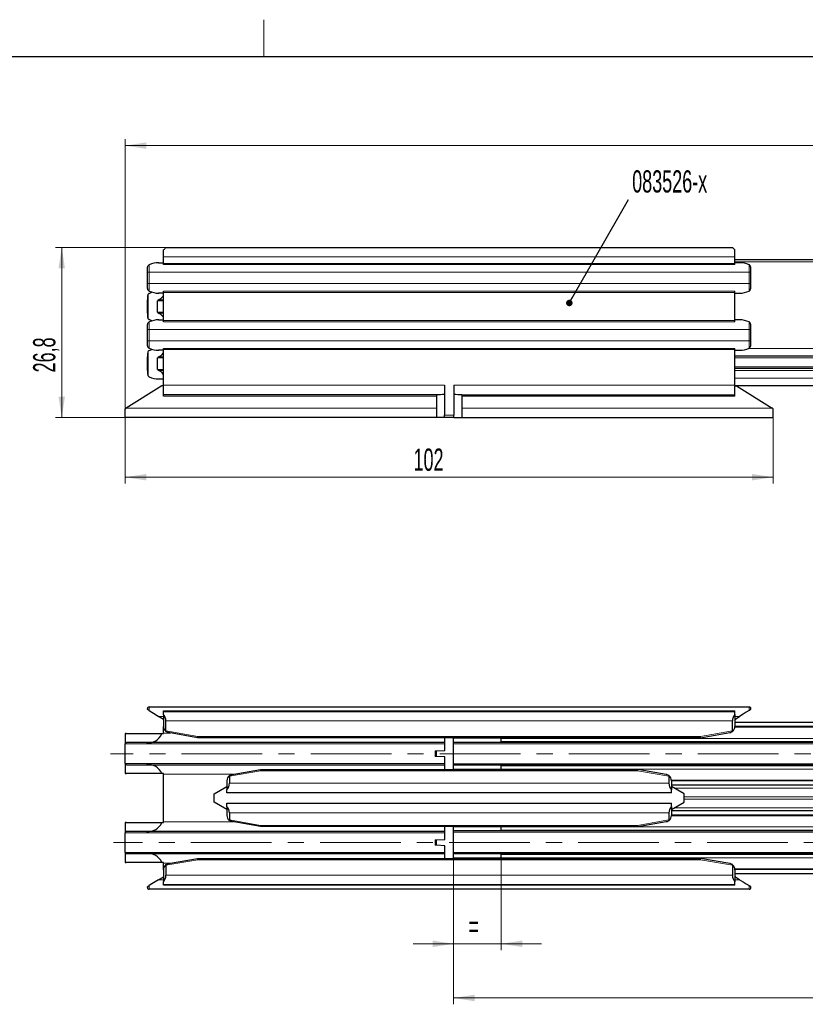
# Model space of a CAD drawing. Header units: millimetres. Extents: x 6 to 415, y 1 to 297.
# Tile 3 of 7: x 87 to 210, y 137 to 292. Entities that reach past the tile are written whole.
import ezdxf

# ---------------------------------------------------------------- set-up
doc = ezdxf.new("R2010")
doc.units = ezdxf.units.MM
doc.linetypes.add('CENTERX2', pattern=[20.32, 12.7, -2.54, 2.54, -2.54])
doc.layers.add('RAHMEN', color=7, linetype='Continuous')
doc.styles.add('SLDTEXTSTYLE1', font='TXT', dxfattribs={"width": 0.605})
doc.dimstyles.new('SLDDIMSTYLE0', dxfattribs={"dimtxt": 3.5, "dimasz": 3.302, "dimexe": 0, "dimexo": 0.0625, "dimgap": 0.875, "dimtad": 1, "dimdec": 0, "dimrnd": 1e-09, "dimzin": 12, "dimdsep": 46, "dimtxsty": 'SLDTEXTSTYLE1', "dimsah": 1, "dimcen": 0.09, "dimadec": 0, "dimazin": 3, "dimtfac": 1, "dimtdec": 0, "dimtofl": 0, "dimtmove": 0, "dimatfit": 3, "dimfxl": 0, "dimfrac": 2, "dimtolj": 1, "dimtzin": 12, "dimarcsym": 0})
doc.dimstyles.new('SLDDIMSTYLE1', dxfattribs={"dimtxt": 3.5, "dimasz": 3.302, "dimexe": 0, "dimexo": 0.0625, "dimgap": 0.875, "dimtad": 1, "dimdec": 1, "dimrnd": 1e-09, "dimzin": 12, "dimdsep": 46, "dimtxsty": 'SLDTEXTSTYLE1', "dimsah": 1, "dimcen": 0.09, "dimadec": 0, "dimazin": 3, "dimtfac": 1, "dimtdec": 1, "dimtofl": 0, "dimtmove": 0, "dimatfit": 3, "dimfxl": 0, "dimfrac": 2, "dimtolj": 1, "dimtzin": 12, "dimarcsym": 0})
doc.dimstyles.new('SLDDIMSTYLE2', dxfattribs={"dimtxt": 0, "dimasz": 1.016, "dimexe": 0, "dimexo": 0.0625, "dimgap": 0, "dimtad": 0, "dimtih": 1, "dimtoh": 1, "dimdec": 0, "dimrnd": 1e-09, "dimzin": 0, "dimdsep": 46, "dimtxsty": 'Standard', "dimblk1": 'DOT', "dimblk2": 'DOT', "dimsah": 1, "dimcen": 0.09, "dimadec": 0, "dimazin": 0, "dimtfac": 1.016, "dimtdec": 0, "dimtofl": 0, "dimtmove": 0, "dimatfit": 3, "dimldrblk": 'DOT', "dimfxl": 0, "dimfrac": 2, "dimtolj": 1, "dimtzin": 0, "dimarcsym": 0})
doc.dimstyles.new('SLDDIMSTYLE3', dxfattribs={"dimtxt": 3.5, "dimasz": 3.302, "dimexe": 0, "dimexo": 0.0625, "dimgap": 0.875, "dimtad": 1, "dimdec": 1, "dimrnd": 1e-09, "dimzin": 12, "dimdsep": 46, "dimtxsty": 'SLDTEXTSTYLE1', "dimsah": 1, "dimcen": 0.09, "dimadec": 0, "dimazin": 3, "dimtfac": 1, "dimtdec": 1, "dimtmove": 0, "dimatfit": 0, "dimfxl": 0, "dimfrac": 2, "dimtolj": 1, "dimtzin": 12, "dimarcsym": 0})

# ---------------------------------------------------------------- blocks, each defined once
blk = doc.blocks.new('_D')
at = {"color": 7, "linetype": 'Continuous', "lineweight": 0}
for p, q in [((103.18, 230.94), (103.18, 273.37)), ((391.64, 251.06), (391.64, 273.37)), ((103.18, 272.37), (391.64, 272.37))]:
    blk.add_line(p, q, dxfattribs=at)
for points in [[(103.18, 272.37), (106.48, 271.87), (106.48, 272.88)], [(391.64, 272.37), (388.34, 272.88), (388.34, 271.87)]]:
    blk.add_solid(points, dxfattribs=at)
at = {"color": 7, "linetype": 'Continuous', "lineweight": 0, "insert": (240.46, 276.88, 0.1), "char_height": 3.5, "attachment_point": 1, "style": 'SLDTEXTSTYLE1'}
blk.add_mtext('4052', dxfattribs=at)
blk = doc.blocks.new('_D_1')
at = {"color": 7, "linetype": 'Continuous', "lineweight": 0}
for p, q in [((103.18, 229.54), (103.18, 219.16)), ((205.18, 229.54), (205.18, 219.16)), ((205.18, 220.16), (103.18, 220.16))]:
    blk.add_line(p, q, dxfattribs=at)
for points in [[(103.18, 220.16), (106.48, 219.65), (106.48, 220.67)], [(205.18, 220.16), (201.88, 220.67), (201.88, 219.65)]]:
    blk.add_solid(points, dxfattribs=at)
at = {"color": 7, "linetype": 'Continuous', "lineweight": 0, "insert": (148.57, 224.67, 0.1), "char_height": 3.5, "attachment_point": 1, "style": 'SLDTEXTSTYLE1'}
blk.add_mtext('102', dxfattribs=at)
blk = doc.blocks.new('_D_2')
at = {"color": 7, "linetype": 'Continuous', "lineweight": 0}
for p, q in [((109.58, 256.34), (92.18, 256.34)), ((93.18, 229.54), (93.18, 256.34)), ((103.18, 229.54), (92.18, 229.54))]:
    blk.add_line(p, q, dxfattribs=at)
for points in [[(93.18, 256.34), (92.67, 253.04), (93.69, 253.04)], [(93.18, 229.54), (93.69, 232.84), (92.67, 232.84)]]:
    blk.add_solid(points, dxfattribs=at)
at = {"color": 7, "linetype": 'Continuous', "lineweight": 0, "insert": (88.67, 236.66, 0.1), "char_height": 3.5, "attachment_point": 1, "rotation": 90, "style": 'SLDTEXTSTYLE1'}
blk.add_mtext('26,8', dxfattribs=at)
blk = doc.blocks.new('_DOT')
at = {"color": 0, "linetype": 'ByBlock', "lineweight": -2}
blk.add_line((-0.5, 0), (-1, 0), dxfattribs=at)
at = {"color": 0, "linetype": 'ByBlock', "const_width": 0.5}
blk.add_lwpolyline([(-0.25, 0, 1), (0.25, 0, 1)], format="xyb", close=True, dxfattribs=at)
blk = doc.blocks.new('_D_6')
at = {"color": 7, "linetype": 'Continuous', "lineweight": 0}
for p, q in [((154.88, 160.21), (154.88, 145.67)), ((162.38, 160.73), (162.38, 145.67)), ((154.88, 146.67), (148.53, 146.67)), ((154.88, 146.67), (162.38, 146.67)), ((162.38, 146.67), (168.73, 146.67))]:
    blk.add_line(p, q, dxfattribs=at)
for points in [[(154.88, 146.67), (151.58, 147.18), (151.58, 146.16)], [(162.38, 146.67), (165.68, 146.16), (165.68, 147.18)]]:
    blk.add_solid(points, dxfattribs=at)
at = {"color": 7, "linetype": 'Continuous', "lineweight": 0, "insert": (157.23, 151.18, -8.32), "char_height": 3.5, "attachment_point": 1, "style": 'SLDTEXTSTYLE1'}
blk.add_mtext('=', dxfattribs=at)
blk = doc.blocks.new('_D_7')
at = {"color": 7, "linetype": 'Continuous', "lineweight": 0}
for p, q in [((391.64, 158.7), (391.64, 137.14)), ((154.88, 156.76), (154.88, 137.14)), ((154.88, 138.14), (391.64, 138.14))]:
    blk.add_line(p, q, dxfattribs=at)
for points in [[(154.88, 138.14), (158.18, 137.63), (158.18, 138.65)], [(391.64, 138.14), (388.34, 138.65), (388.34, 137.63)]]:
    blk.add_solid(points, dxfattribs=at)
at = {"color": 7, "linetype": 'Continuous', "lineweight": 0, "insert": (266.31, 142.65, -8.32), "char_height": 3.5, "attachment_point": 1, "style": 'SLDTEXTSTYLE1'}
blk.add_mtext('4000', dxfattribs=at)

msp = doc.modelspace()

# ---------------------------------------------------------------- linework, layer by layer
at = {"color": 7, "linetype": 'Continuous', "lineweight": 30}
for p, q in [((109.18, 254.84), (109.18, 255.94)), ((109.58, 256.34), (198.78, 256.34)), ((199.18, 254.84), (199.18, 255.94)), ((109.18, 253.81), (109.18, 254.84)), ((199.18, 253.81), (199.18, 254.84)), ((286.71, 254.39), (199.18, 254.39)), ((108.44, 253.94), (109.18, 253.94)), ((109.18, 253.65), (109.18, 253.81)), ((199.92, 253.94), (199.18, 253.94)), ((199.18, 253.65), (199.18, 253.81)), ((106.68, 252.44), (106.68, 252.61)), ((106.68, 250.64), (106.68, 252.44)), ((201.68, 252.44), (201.68, 252.61)), ((201.68, 250.64), (201.68, 252.44)), ((106.68, 250.47), (106.68, 250.64)), ((201.68, 250.47), (201.68, 250.64)), ((106.68, 245.97), (106.68, 248.11)), ((109.18, 249.14), (108.44, 249.14)), ((109.18, 249.26), (109.18, 249.43)), ((109.18, 244.81), (109.18, 249.26)), ((199.18, 249.26), (199.18, 249.43)), ((199.18, 244.81), (199.18, 249.26)), ((199.18, 249.14), (199.92, 249.14)), ((108.28, 246.14), (108.28, 247.93)), ((106.68, 243.44), (106.68, 243.61)), ((108.44, 244.94), (109.18, 244.94)), ((109.18, 244.65), (109.18, 244.81)), ((199.92, 244.94), (199.18, 244.94)), ((199.18, 244.65), (199.18, 244.81)), ((201.68, 243.44), (201.68, 243.61)), ((106.68, 241.64), (106.68, 243.44)), ((201.68, 241.64), (201.68, 243.44)), ((106.68, 241.47), (106.68, 241.64)), ((109.18, 240.26), (109.18, 240.43)), ((199.18, 240.26), (199.18, 240.43)), ((201.68, 241.47), (201.68, 241.64)), ((106.68, 236.97), (106.68, 239.11)), ((108.28, 237.14), (108.28, 238.93)), ((109.18, 240.14), (108.44, 240.14)), ((109.18, 234.64), (109.18, 240.26)), ((199.18, 234.64), (199.18, 240.26)), ((199.18, 240.14), (199.92, 240.14)), ((286.72, 239.24), (199.18, 239.24)), ((284.74, 237.26), (199.18, 237.26)), ((108.94, 234.54), (103.34, 231.04)), ((108.44, 235.64), (109.18, 235.64)), ((109.18, 234.54), (108.94, 234.54)), ((109.18, 233.14), (109.18, 234.64)), ((153.43, 234.64), (153.43, 229.94)), ((154.93, 234.64), (154.93, 229.94)), ((199.18, 233.14), (199.18, 234.64)), ((283.74, 234.54), (199.18, 234.54)), ((199.18, 234.54), (199.42, 234.54)), ((199.42, 234.54), (205.02, 231.04)), ((152.18, 233.14), (109.18, 233.14)), ((109.18, 232.94), (109.18, 233.14)), ((152.18, 233.18), (152.18, 229.54)), ((156.18, 233.18), (156.18, 229.54)), ((156.18, 233.14), (199.18, 233.14)), ((199.18, 232.94), (199.18, 233.14)), ((103.18, 229.54), (103.18, 230.94)), ((152.18, 229.54), (103.18, 229.54)), ((153.43, 229.54), (152.18, 229.54)), ((153.43, 229.54), (153.43, 229.94)), ((154.93, 229.54), (153.43, 229.54)), ((154.93, 229.54), (154.93, 229.94)), ((154.93, 229.54), (156.18, 229.54)), ((156.18, 229.54), (205.18, 229.54)), ((205.18, 229.54), (205.18, 230.94)), ((106.68, 183.71), (106.68, 183.72)), ((106.93, 183.97), (201.43, 183.97)), ((109.18, 183.27), (109.18, 183.36)), ((109.18, 182.79), (109.18, 183.27)), ((109.18, 183.27), (199.18, 183.27)), ((199.18, 183.27), (199.18, 183.36)), ((199.18, 182.79), (199.18, 183.27)), ((201.68, 183.71), (201.68, 183.72)), ((109.18, 182.01), (108.44, 182.47)), ((109.18, 182.79), (109.18, 180.91)), ((109.58, 180.21), (109.58, 181.77)), ((198.78, 180.21), (198.78, 181.77)), ((199.18, 182.79), (199.18, 180.91)), ((199.18, 182.01), (199.92, 182.47)), ((286.45, 181.55), (199.18, 181.55)), ((109.18, 179.87), (109.18, 180.91)), ((114.58, 179.12), (110.01, 179.93)), ((193.78, 179.12), (198.35, 179.93)), ((286.69, 180.87), (199.18, 180.87)), ((103.18, 179.77), (103.18, 178.17)), ((103.34, 179.77), (108.94, 179.77)), ((106.54, 178.37), (103.5, 178.37)), ((153.48, 178.37), (106.54, 178.37)), ((108.94, 179.77), (109.18, 179.77)), ((109.18, 179.77), (109.18, 179.87)), ((193.78, 179.12), (114.58, 179.12)), ((153.48, 177.12), (153.48, 179.12)), ((154.88, 179.04), (154.88, 179.12)), ((154.88, 178.4), (154.88, 179.04)), ((286.29, 178.4), (154.88, 178.4)), ((154.88, 178.19), (154.88, 178.4)), ((162.38, 179.02), (162.38, 179.12)), ((162.38, 178.52), (162.38, 179.02)), ((162.38, 178.45), (162.38, 178.52)), ((162.38, 178.45), (286.34, 178.45)), ((162.38, 178.45), (162.38, 178.45)), ((103.18, 175.07), (103.18, 178.17)), ((152.18, 177.07), (153.48, 177.12)), ((152.18, 176.18), (152.18, 177.07)), ((154.88, 175), (154.88, 178.19)), ((153.48, 176.12), (152.18, 176.18)), ((153.48, 174.12), (153.48, 176.12)), ((103.18, 175.07), (103.18, 173.48)), ((103.5, 174.87), (106.54, 174.87)), ((106.54, 174.87), (153.48, 174.87)), ((120.01, 173.33), (124.48, 174.12)), ((124.48, 174.12), (183.88, 174.12)), ((154.88, 174.8), (154.88, 175)), ((283.42, 174.8), (154.88, 174.8)), ((154.88, 174.16), (154.88, 174.8)), ((154.88, 174.12), (154.88, 174.16)), ((283.43, 174.75), (162.38, 174.75)), ((162.38, 174.68), (162.38, 174.75)), ((162.38, 174.75), (162.38, 174.75)), ((162.38, 174.18), (162.38, 174.68)), ((162.38, 174.12), (162.38, 174.18)), ((188.35, 173.33), (183.88, 174.12)), ((108.94, 173.47), (103.34, 173.47)), ((109.18, 173.47), (108.94, 173.47)), ((109.18, 173.37), (109.18, 173.47)), ((109.18, 165.87), (109.18, 173.37)), ((119.18, 172.35), (119.18, 170.93)), ((119.58, 173.06), (119.58, 171.95)), ((188.78, 173.06), (188.78, 171.95)), ((189.18, 172.35), (189.18, 170.93)), ((284.28, 172.32), (189.18, 172.32)), ((117.18, 170.27), (119.17, 171.42)), ((119.17, 171.42), (119.18, 171.42)), ((119.18, 170.45), (119.18, 170.93)), ((284.52, 171.65), (189.18, 171.65)), ((189.19, 171.42), (189.18, 171.42)), ((189.18, 170.45), (189.18, 170.93)), ((191.18, 170.27), (189.19, 171.42)), ((117.18, 168.97), (117.18, 170.27)), ((189.18, 170.45), (119.18, 170.45)), ((191.18, 168.97), (191.18, 170.27)), ((119.17, 167.82), (117.18, 168.97)), ((119.18, 167.82), (119.17, 167.82)), ((119.18, 168.32), (119.18, 168.8)), ((119.18, 168.8), (189.18, 168.8)), ((119.18, 168.32), (119.18, 166.9)), ((189.18, 168.32), (189.18, 168.8)), ((189.18, 168.32), (189.18, 166.9)), ((189.18, 167.82), (189.19, 167.82)), ((285.94, 167.6), (189.18, 167.6)), ((189.19, 167.82), (191.18, 168.97)), ((119.58, 167.3), (119.58, 166.19)), ((188.78, 167.3), (188.78, 166.19)), ((286.17, 166.92), (189.18, 166.92)), ((103.18, 165.77), (103.18, 164.17)), ((103.34, 165.77), (108.94, 165.77)), ((106.54, 164.37), (103.5, 164.37)), ((153.48, 164.37), (106.54, 164.37)), ((108.94, 165.77), (109.18, 165.77)), ((109.18, 165.77), (109.18, 165.87)), ((124.48, 165.12), (120.01, 165.91)), ((124.5, 165.32), (124.48, 165.12)), ((183.88, 165.12), (124.48, 165.12)), ((153.48, 163.12), (153.48, 165.12)), ((162.38, 165.12), (154.88, 165.12)), ((154.88, 165.12), (154.88, 165.12)), ((162.38, 165.12), (154.88, 165.12)), ((154.88, 165.09), (154.88, 165.12)), ((154.88, 164.45), (154.88, 165.09)), ((287.04, 164.45), (154.88, 164.45)), ((154.88, 164.24), (154.88, 164.45)), ((162.38, 165.07), (162.38, 165.12)), ((162.38, 164.57), (162.38, 165.07)), ((162.38, 164.5), (162.38, 164.57)), ((162.38, 164.5), (287.02, 164.5)), ((162.38, 164.5), (162.38, 164.5)), ((183.88, 165.12), (188.35, 165.91)), ((103.18, 161.07), (103.18, 164.17)), ((152.18, 163.07), (153.48, 163.12)), ((152.18, 162.18), (152.18, 163.07)), ((154.88, 161.05), (154.88, 164.24)), ((153.48, 162.12), (152.18, 162.18)), ((153.48, 160.12), (153.48, 162.12)), ((103.18, 161.07), (103.18, 159.48)), ((103.5, 160.87), (106.54, 160.87)), ((106.54, 160.87), (153.48, 160.87)), ((110.01, 159.32), (114.58, 160.12)), ((114.58, 160.12), (193.78, 160.12)), ((154.88, 160.85), (154.88, 161.05)), ((284.17, 160.85), (154.88, 160.85)), ((154.88, 160.21), (154.88, 160.85)), ((154.88, 160.12), (154.88, 160.21)), ((284.12, 160.8), (162.38, 160.8)), ((162.38, 160.73), (162.38, 160.8)), ((162.38, 160.8), (162.38, 160.8)), ((162.38, 160.23), (162.38, 160.73)), ((162.38, 160.12), (162.38, 160.23)), ((198.35, 159.32), (193.78, 160.12)), ((108.94, 159.47), (103.34, 159.47)), ((109.18, 159.47), (108.94, 159.47)), ((109.18, 159.37), (109.18, 159.47)), ((109.18, 158.33), (109.18, 159.37)), ((109.18, 158.33), (109.18, 156.45)), ((109.58, 159.04), (109.58, 157.47)), ((198.78, 159.04), (198.78, 157.47)), ((283.77, 158.37), (199.18, 158.37)), ((199.18, 158.33), (199.18, 156.45)), ((108.44, 156.77), (109.18, 157.24)), ((284, 157.7), (199.18, 157.7)), ((199.92, 156.77), (199.18, 157.24)), ((106.68, 155.52), (106.68, 155.54)), ((201.43, 155.27), (106.93, 155.27)), ((109.18, 155.97), (109.18, 156.45)), ((199.18, 155.97), (109.18, 155.97)), ((109.18, 155.89), (109.18, 155.97)), ((199.18, 155.97), (199.18, 156.45)), ((199.18, 155.89), (199.18, 155.97)), ((201.68, 155.52), (201.68, 155.54))]:
    msp.add_line(p, q, dxfattribs=at)
at = {"color": 7, "linetype": 'Continuous', "lineweight": 0}
for p, q in [((199.18, 254.84), (109.18, 254.84)), ((106.93, 253.6), (106.93, 252.44)), ((109.18, 253.81), (199.18, 253.81)), ((199.18, 253.65), (109.18, 253.65)), ((286.86, 254.05), (199.18, 254.05)), ((201.43, 253.6), (201.43, 252.44)), ((106.68, 252.44), (106.93, 252.44)), ((106.93, 252.44), (106.93, 250.64)), ((201.43, 252.44), (106.93, 252.44)), ((201.68, 252.44), (201.43, 252.44)), ((201.43, 252.44), (201.43, 250.64)), ((106.93, 250.64), (106.68, 250.64)), ((106.93, 250.64), (106.93, 249.47)), ((106.93, 250.64), (201.43, 250.64)), ((201.43, 250.64), (201.68, 250.64)), ((201.43, 250.64), (201.43, 249.47)), ((106.8, 248.98), (106.8, 245.1)), ((109.18, 249.43), (199.18, 249.43)), ((199.18, 249.26), (109.18, 249.26)), ((109.18, 247.93), (108.28, 247.93)), ((108.41, 248.09), (109.18, 248.09)), ((108.28, 246.14), (109.18, 246.14)), ((109.18, 245.98), (108.41, 245.98)), ((106.93, 244.6), (106.93, 243.44)), ((109.18, 244.81), (199.18, 244.81)), ((199.18, 244.65), (109.18, 244.65)), ((201.43, 244.6), (201.43, 243.44)), ((106.68, 243.44), (106.93, 243.44)), ((201.43, 243.44), (106.93, 243.44)), ((106.93, 243.44), (106.93, 241.64)), ((201.68, 243.44), (201.43, 243.44)), ((201.43, 243.44), (201.43, 241.64)), ((106.93, 241.64), (106.68, 241.64)), ((106.93, 241.64), (106.93, 240.47)), ((106.93, 241.64), (201.43, 241.64)), ((109.18, 240.43), (199.18, 240.43)), ((286.94, 240.44), (201.36, 240.44)), ((201.43, 241.64), (201.68, 241.64)), ((201.43, 241.64), (201.43, 240.47)), ((106.8, 239.98), (106.8, 236.1)), ((109.18, 238.93), (108.28, 238.93)), ((108.41, 239.09), (109.18, 239.09)), ((199.18, 240.26), (109.18, 240.26)), ((286.42, 238.94), (199.18, 238.94)), ((285.04, 237.56), (199.18, 237.56)), ((108.28, 237.14), (109.18, 237.14)), ((109.18, 236.98), (108.41, 236.98)), ((284.44, 236.96), (199.18, 236.96)), ((283.23, 235.74), (199.18, 235.74)), ((109.18, 234.64), (153.43, 234.64)), ((199.18, 234.64), (154.93, 234.64)), ((152.18, 232.94), (109.18, 232.94)), ((156.18, 232.94), (199.18, 232.94)), ((103.34, 231.04), (152.18, 231.04)), ((153.43, 229.94), (154.93, 229.94)), ((205.02, 231.04), (156.18, 231.04)), ((106.93, 183.97), (106.93, 183.42)), ((109.18, 183.36), (199.18, 183.36)), ((201.43, 183.97), (201.43, 183.42)), ((109.18, 182.47), (108.44, 182.47)), ((198.78, 181.77), (109.58, 181.77)), ((199.18, 182.47), (199.92, 182.47)), ((109.58, 180.21), (114.6, 179.32)), ((198.78, 180.21), (193.76, 179.32)), ((286.73, 180.77), (199.17, 180.77)), ((109.18, 179.87), (110.33, 179.87)), ((114.6, 179.32), (193.76, 179.32)), ((162.38, 179.04), (154.88, 179.04)), ((286.91, 179.02), (162.38, 179.02)), ((286.41, 178.52), (162.38, 178.52)), ((286.34, 178.45), (162.38, 178.45)), ((153.48, 178.17), (103.18, 178.17)), ((151.98, 176.19), (151.98, 177.06)), ((286.09, 178.19), (154.88, 178.19)), ((103.18, 175.07), (153.48, 175.07)), ((124.5, 173.92), (119.58, 173.06)), ((183.86, 173.92), (124.5, 173.92)), ((283.34, 175), (154.88, 175)), ((162.38, 174.16), (154.88, 174.16)), ((283.43, 174.75), (162.38, 174.75)), ((283.46, 174.68), (162.38, 174.68)), ((283.63, 174.18), (162.38, 174.18)), ((183.86, 173.92), (188.78, 173.06)), ((120.23, 173.37), (109.18, 173.37)), ((284.25, 172.42), (189.18, 172.42)), ((119.58, 171.95), (188.78, 171.95)), ((284.69, 171.17), (189.62, 171.17)), ((285.17, 169.8), (191.18, 169.8)), ((285.29, 169.45), (191.18, 169.45)), ((285.77, 168.07), (189.62, 168.07)), ((188.78, 167.3), (119.58, 167.3)), ((119.58, 166.19), (124.5, 165.32)), ((188.78, 166.19), (183.86, 165.32)), ((286.21, 166.82), (189.18, 166.82)), ((109.18, 165.87), (120.23, 165.87)), ((124.5, 165.32), (183.86, 165.32)), ((162.38, 165.09), (154.88, 165.09)), ((286.82, 165.07), (162.38, 165.07)), ((287, 164.57), (162.38, 164.57)), ((287.02, 164.5), (162.38, 164.5)), ((153.48, 164.17), (103.18, 164.17)), ((151.98, 162.19), (151.98, 163.06)), ((287.11, 164.24), (154.88, 164.24)), ((103.18, 161.07), (153.48, 161.07)), ((114.6, 159.92), (109.58, 159.04)), ((193.76, 159.92), (114.6, 159.92)), ((284.37, 161.05), (154.88, 161.05)), ((162.38, 160.21), (154.88, 160.21)), ((284.12, 160.8), (162.38, 160.8)), ((284.04, 160.73), (162.38, 160.73)), ((283.55, 160.23), (162.38, 160.23)), ((193.76, 159.92), (198.78, 159.04)), ((110.33, 159.37), (109.18, 159.37)), ((283.73, 158.47), (199.17, 158.47)), ((108.44, 156.77), (109.18, 156.77)), ((109.58, 157.47), (198.78, 157.47)), ((199.92, 156.77), (199.18, 156.77)), ((106.93, 155.83), (106.93, 155.27)), ((199.18, 155.89), (109.18, 155.89)), ((201.43, 155.83), (201.43, 155.27))]:
    msp.add_line(p, q, dxfattribs=at)
at = {"color": 7, "linetype": 'CENTERX2', "lineweight": 0}
for p, q in [((287.32, 176.6), (100.86, 176.6)), ((288.79, 162.65), (101.32, 162.65))]:
    msp.add_line(p, q, dxfattribs=at)
at = {"color": 7, "linetype": 'Continuous', "lineweight": 30, "flags": 128}
for points in [[(199.18, 255.94), (199.01, 256.11), (198.88, 256.24), (198.81, 256.31), (198.78, 256.34)], [(106.93, 249.1), (107.39, 249.29), (107.39, 249.29)], [(107.39, 244.79), (107.39, 244.79), (106.93, 244.97)], [(106.93, 240.1), (107.39, 240.29), (107.39, 240.29)], [(205.18, 230.94), (205.13, 230.97), (205.07, 231.01), (205.02, 231.04)], [(106.93, 183.42), (107.39, 183.13), (107.9, 182.81), (108.44, 182.47)], [(201.43, 183.42), (200.97, 183.13), (200.46, 182.81), (199.92, 182.47)], [(103.5, 178.37), (103.44, 178.37), (103.38, 178.36), (103.32, 178.34), (103.27, 178.32), (103.23, 178.28), (103.2, 178.25), (103.19, 178.21), (103.18, 178.17)], [(151.98, 177.06), (152.02, 177.06), (152.05, 177.06), (152.08, 177.06), (152.11, 177.06), (152.13, 177.06), (152.15, 177.07), (152.17, 177.07), (152.18, 177.07), (152.18, 177.07)], [(152.18, 176.18), (152.18, 176.18), (152.17, 176.18), (152.15, 176.18), (152.13, 176.18), (152.11, 176.18), (152.08, 176.18), (152.05, 176.19), (152.02, 176.19), (151.98, 176.19)], [(103.18, 175.07), (103.19, 175.04), (103.2, 175.01), (103.22, 174.97), (103.26, 174.95), (103.29, 174.92), (103.34, 174.9), (103.39, 174.89), (103.45, 174.88), (103.5, 174.87)], [(124.5, 173.92), (124.5, 173.96), (124.49, 173.99), (124.49, 174.02), (124.49, 174.05), (124.48, 174.08), (124.48, 174.1), (124.48, 174.11), (124.48, 174.12), (124.48, 174.12)], [(183.86, 173.92), (183.87, 173.96), (183.87, 174), (183.87, 174.03), (183.88, 174.07), (183.88, 174.09), (183.88, 174.11), (183.88, 174.12), (183.88, 174.12)], [(103.5, 164.37), (103.44, 164.37), (103.38, 164.36), (103.32, 164.34), (103.27, 164.32), (103.23, 164.28), (103.2, 164.25), (103.19, 164.21), (103.18, 164.17)], [(151.98, 163.06), (152.02, 163.06), (152.05, 163.06), (152.08, 163.06), (152.11, 163.06), (152.13, 163.06), (152.15, 163.07), (152.17, 163.07), (152.18, 163.07), (152.18, 163.07)], [(152.18, 162.18), (152.18, 162.18), (152.17, 162.18), (152.15, 162.18), (152.13, 162.18), (152.11, 162.18), (152.08, 162.18), (152.05, 162.19), (152.02, 162.19), (151.98, 162.19)], [(103.18, 161.07), (103.19, 161.04), (103.2, 161.01), (103.22, 160.97), (103.26, 160.95), (103.29, 160.92), (103.34, 160.9), (103.39, 160.89), (103.45, 160.88), (103.5, 160.87)], [(108.44, 156.77), (107.9, 156.44), (107.39, 156.12), (106.93, 155.83)], [(199.92, 156.77), (200.46, 156.44), (200.97, 156.12), (201.43, 155.83)]]:
    msp.add_lwpolyline(points, dxfattribs=at)
at = {"color": 7, "linetype": 'Continuous', "lineweight": 30}
for centre, radius, start, end in [((326.93, 38.56), 307.68, 134.9425, 135.0479), ((108.4, 250.55), 3.39, 89.2939, 115.6538), ((199.96, 250.55), 3.39, 64.3477, 90.7046), ((108.4, 252.53), 3.39, 244.3462, 270.7061), ((107.67, 249.86), 1.91, 292.6933, 321.9008), ((199.96, 252.53), 3.39, 269.2954, 295.6523), ((108.48, 247.91), 0.196, 108.7319, 172.9972), ((108.47, 246.17), 0.191, 186.1276, 252.1432), ((107.67, 244.22), 1.91, 38.0992, 67.3067), ((108.4, 241.55), 3.39, 89.2939, 115.6538), ((199.96, 241.55), 3.39, 64.3477, 90.7046), ((108.4, 243.53), 3.39, 244.3462, 270.7061), ((199.96, 243.53), 3.39, 269.2954, 295.6523), ((108.48, 238.91), 0.196, 108.7316, 172.9975), ((107.67, 240.86), 1.91, 292.6933, 321.9008), ((108.4, 239.03), 3.39, 244.3462, 270.706), ((108.47, 237.17), 0.191, 186.1277, 252.1431), ((107.67, 235.22), 1.91, 38.0992, 67.3067), ((148.52, 408.09), 174.94, 271.2005, 271.61), ((159.85, 408.09), 174.94, 268.39, 268.7995), ((77.03, 272.95), 49.49, 301.8995, 302.118), ((106.93, 183.72), 0.25, 89.9656, 180.0111), ((201.43, 183.72), 0.25, 359.9889, 90.0071), ((108.08, 181.77), 1.5, 0.0271, 42.8128), ((200.28, 181.77), 1.5, 137.1706, 179.9895), ((110.18, 180.92), 1, 180.0284, 231.8293), ((109.4, 180.21), 0.181, 334.5007, 0.6307), ((198.97, 180.21), 0.186, 179.6508, 205.055), ((198.18, 180.91), 1, 308.1219, 0.0064), ((103.34, 175.92), 3.85, 90.0046, 92.3859), ((106.87, 180.55), 2.2, 261.3034, 339.3103), ((70.38, 183.12), 44.39, 354.8291, 355.0883), ((104.23, 171.43), 89.88, 4.9095, 5.0375), ((106.87, 172.7), 2.2, 20.6897, 98.6966), ((103.34, 177.32), 3.85, 267.6142, 269.9958), ((120.18, 172.35), 1, 128.1781, 179.9642), ((119.4, 173.06), 0.181, 359.3697, 25.4989), ((188.97, 173.06), 0.186, 154.9454, 180.3489), ((188.18, 172.35), 1, 359.9909, 51.8809), ((118.08, 171.95), 1.5, 317.169, 359.9911), ((190.28, 171.95), 1.5, 180, 222.8399), ((118.08, 167.3), 1.5, 0.0089, 42.831), ((190.28, 167.3), 1.5, 137.1601, 180), ((120.18, 166.9), 1, 180.0285, 231.8292), ((119.4, 166.19), 0.181, 334.5011, 0.6303), ((188.97, 166.19), 0.186, 179.6511, 205.0546), ((188.18, 166.9), 1, 308.122, 0.0063), ((103.34, 161.92), 3.85, 90.0042, 92.3858), ((106.87, 166.55), 2.2, 261.3034, 339.3103), ((164.61, 163.54), 19.33, 4.7099, 5.3049), ((106.87, 158.7), 2.2, 20.6897, 98.6966), ((70.38, 156.12), 44.39, 4.9117, 5.1709), ((104.23, 167.82), 89.88, 354.9625, 355.0905), ((103.34, 163.32), 3.85, 267.6141, 269.9954), ((110.18, 158.33), 1, 128.178, 179.9643), ((109.4, 159.04), 0.181, 359.3693, 25.4993), ((198.97, 159.04), 0.186, 154.945, 180.3492), ((198.18, 158.33), 1, 359.9908, 51.881), ((108.08, 157.47), 1.5, 317.1872, 359.9729), ((200.28, 157.47), 1.5, 180.0105, 222.8294), ((106.93, 155.52), 0.25, 179.9889, 270.0344), ((201.43, 155.52), 0.25, 269.9929, 0.0111)]:
    msp.add_arc(centre, radius, start, end, dxfattribs=at)
for points, knots in [([(106.68, 252.61), (106.68, 252.61), (106.68, 252.62), (106.68, 252.64), (106.68, 252.69), (106.68, 252.81), (106.69, 253.03), (106.7, 253.28), (106.77, 253.43), (106.8, 253.48)], [0, 0, 0, 0, 0.009664, 0.017005, 0.074104, 0.199992, 0.422771, 0.81444, 1, 1, 1, 1]), ([(106.8, 253.48), (106.82, 253.51), (106.86, 253.56), (106.91, 253.59), (106.93, 253.6)], [0, 0, 0, 0, 0.635643, 1, 1, 1, 1]), ([(201.56, 253.48), (201.54, 253.51), (201.5, 253.56), (201.45, 253.59), (201.43, 253.6)], [0, 0, 0, 0, 0.635643, 1, 1, 1, 1]), ([(201.68, 252.61), (201.68, 252.61), (201.68, 252.62), (201.68, 252.64), (201.68, 252.69), (201.68, 252.81), (201.67, 253.03), (201.66, 253.28), (201.59, 253.43), (201.56, 253.48)], [0, 0, 0, 0, 0.009664, 0.017005, 0.074106, 0.199999, 0.422786, 0.814486, 1, 1, 1, 1]), ([(106.8, 249.6), (106.77, 249.65), (106.7, 249.8), (106.69, 250.05), (106.68, 250.26), (106.68, 250.38), (106.68, 250.44), (106.68, 250.46), (106.68, 250.47), (106.68, 250.47)], [0, 0, 0, 0, 0.18556, 0.577229, 0.800009, 0.925897, 0.982995, 0.990337, 1, 1, 1, 1]), ([(201.56, 249.6), (201.59, 249.65), (201.66, 249.8), (201.67, 250.05), (201.68, 250.26), (201.68, 250.38), (201.68, 250.44), (201.68, 250.46), (201.68, 250.47), (201.68, 250.47)], [0, 0, 0, 0, 0.185514, 0.577214, 0.800002, 0.925895, 0.982995, 0.990337, 1, 1, 1, 1]), ([(106.8, 248.98), (106.77, 248.93), (106.7, 248.78), (106.69, 248.53), (106.68, 248.31), (106.68, 248.19), (106.68, 248.14), (106.68, 248.12), (106.68, 248.11), (106.68, 248.11)], [0, 0, 0, 0, 0.18556, 0.577229, 0.800008, 0.925897, 0.982995, 0.990337, 1, 1, 1, 1]), ([(106.93, 249.47), (106.9, 249.49), (106.85, 249.53), (106.81, 249.58), (106.8, 249.6)], [0, 0, 0, 0, 0.621905, 1, 1, 1, 1]), ([(106.93, 249.1), (106.9, 249.08), (106.85, 249.05), (106.81, 249), (106.8, 248.98)], [0, 0, 0, 0, 0.621906, 1, 1, 1, 1]), ([(201.43, 249.47), (201.46, 249.49), (201.51, 249.53), (201.55, 249.58), (201.56, 249.6)], [0, 0, 0, 0, 0.6214628, 1, 1, 1, 1]), ([(106.68, 245.97), (106.68, 245.97), (106.68, 245.96), (106.68, 245.94), (106.68, 245.88), (106.68, 245.76), (106.69, 245.55), (106.7, 245.3), (106.77, 245.15), (106.8, 245.1)], [0, 0, 0, 0, 0.009663, 0.017005, 0.074103, 0.199992, 0.422771, 0.81444, 1, 1, 1, 1]), ([(106.8, 245.1), (106.82, 245.07), (106.86, 245.02), (106.91, 244.98), (106.93, 244.97)], [0, 0, 0, 0, 0.6356431, 1, 1, 1, 1]), ([(106.68, 243.61), (106.68, 243.61), (106.68, 243.62), (106.68, 243.64), (106.68, 243.69), (106.68, 243.81), (106.69, 244.03), (106.7, 244.28), (106.77, 244.43), (106.8, 244.48)], [0, 0, 0, 0, 0.009663, 0.017004, 0.074103, 0.199991, 0.422771, 0.81444, 1, 1, 1, 1]), ([(106.8, 244.48), (106.82, 244.51), (106.86, 244.56), (106.91, 244.59), (106.93, 244.6)], [0, 0, 0, 0, 0.635643, 1, 1, 1, 1]), ([(201.56, 244.48), (201.54, 244.51), (201.5, 244.56), (201.45, 244.59), (201.43, 244.6)], [0, 0, 0, 0, 0.635643, 1, 1, 1, 1]), ([(201.68, 243.61), (201.68, 243.61), (201.68, 243.62), (201.68, 243.64), (201.68, 243.69), (201.68, 243.81), (201.67, 244.03), (201.66, 244.28), (201.59, 244.43), (201.56, 244.48)], [0, 0, 0, 0, 0.009663, 0.017005, 0.074105, 0.199998, 0.422785, 0.814486, 1, 1, 1, 1]), ([(106.8, 240.6), (106.77, 240.65), (106.7, 240.8), (106.69, 241.05), (106.68, 241.26), (106.68, 241.38), (106.68, 241.44), (106.68, 241.46), (106.68, 241.47), (106.68, 241.47)], [0, 0, 0, 0, 0.18556, 0.577229, 0.800009, 0.925897, 0.982996, 0.990337, 1, 1, 1, 1]), ([(106.93, 240.47), (106.9, 240.49), (106.85, 240.53), (106.81, 240.58), (106.8, 240.6)], [0, 0, 0, 0, 0.621907, 1, 1, 1, 1]), ([(201.43, 240.47), (201.46, 240.49), (201.51, 240.53), (201.55, 240.58), (201.56, 240.6)], [0, 0, 0, 0, 0.621464, 1, 1, 1, 1]), ([(201.56, 240.6), (201.59, 240.65), (201.66, 240.8), (201.67, 241.05), (201.68, 241.26), (201.68, 241.38), (201.68, 241.44), (201.68, 241.46), (201.68, 241.47), (201.68, 241.47)], [0, 0, 0, 0, 0.1855137, 0.5772147, 0.8000016, 0.9258951, 0.9829951, 0.990337, 1, 1, 1, 1]), ([(106.8, 239.98), (106.77, 239.93), (106.7, 239.78), (106.69, 239.53), (106.68, 239.31), (106.68, 239.19), (106.68, 239.14), (106.68, 239.12), (106.68, 239.11), (106.68, 239.11)], [0, 0, 0, 0, 0.1855601, 0.5772294, 0.8000086, 0.925897, 0.9829957, 0.9903372, 1, 1, 1, 1]), ([(106.93, 240.1), (106.9, 240.08), (106.85, 240.05), (106.81, 240), (106.8, 239.98)], [0, 0, 0, 0, 0.621907, 1, 1, 1, 1]), ([(106.68, 236.97), (106.68, 236.97), (106.68, 236.96), (106.68, 236.94), (106.68, 236.88), (106.68, 236.76), (106.69, 236.55), (106.7, 236.3), (106.77, 236.15), (106.8, 236.1)], [0, 0, 0, 0, 0.009663, 0.017004, 0.074103, 0.199991, 0.422771, 0.81444, 1, 1, 1, 1]), ([(106.8, 236.1), (106.82, 236.07), (106.86, 236.02), (106.91, 235.98), (106.93, 235.97)], [0, 0, 0, 0, 0.635644, 1, 1, 1, 1]), ([(106.8, 183.5), (106.77, 183.52), (106.72, 183.56), (106.69, 183.63), (106.68, 183.69), (106.68, 183.7), (106.68, 183.71), (106.68, 183.71), (106.68, 183.71), (106.68, 183.71)], [0, 0, 0, 0, 0.348499, 0.784533, 0.926845, 0.978773, 0.995748, 0.997628, 1, 1, 1, 1]), ([(106.93, 183.42), (106.9, 183.44), (106.86, 183.46), (106.81, 183.49), (106.8, 183.5)], [0, 0, 0, 0, 0.677993, 1, 1, 1, 1]), ([(201.43, 183.42), (201.46, 183.44), (201.5, 183.46), (201.55, 183.49), (201.56, 183.5)], [0, 0, 0, 0, 0.677346, 1, 1, 1, 1]), ([(201.56, 183.5), (201.59, 183.52), (201.64, 183.56), (201.67, 183.63), (201.68, 183.69), (201.68, 183.7), (201.68, 183.71), (201.68, 183.71), (201.68, 183.71), (201.68, 183.71)], [0, 0, 0, 0, 0.348202, 0.784506, 0.92684, 0.978796, 0.995747, 0.997628, 1, 1, 1, 1]), ([(110.01, 179.93), (110, 179.93), (109.95, 179.94), (109.8, 179.98), (109.66, 180.06), (109.57, 180.12), (109.56, 180.13)], [0, 0, 0, 0, 0.011864, 0.341312, 0.931156, 1, 1, 1, 1]), ([(198.35, 179.93), (198.36, 179.93), (198.41, 179.94), (198.56, 179.98), (198.7, 180.06), (198.79, 180.12), (198.8, 180.13)], [0, 0, 0, 0, 0.011866, 0.341371, 0.931533, 1, 1, 1, 1]), ([(119.56, 173.14), (119.57, 173.14), (119.66, 173.21), (119.8, 173.29), (119.95, 173.32), (120, 173.33), (120.01, 173.33)], [0, 0, 0, 0, 0.068844, 0.658688, 0.988136, 1, 1, 1, 1]), ([(188.8, 173.14), (188.79, 173.14), (188.7, 173.21), (188.56, 173.29), (188.41, 173.32), (188.36, 173.33), (188.35, 173.33)], [0, 0, 0, 0, 0.068468, 0.658629, 0.988134, 1, 1, 1, 1]), ([(120.01, 165.91), (120, 165.91), (119.95, 165.92), (119.8, 165.96), (119.66, 166.04), (119.57, 166.1), (119.56, 166.11)], [0, 0, 0, 0, 0.011864, 0.341312, 0.931156, 1, 1, 1, 1]), ([(188.35, 165.91), (188.36, 165.91), (188.41, 165.92), (188.56, 165.96), (188.7, 166.04), (188.79, 166.1), (188.8, 166.11)], [0, 0, 0, 0, 0.011866, 0.341371, 0.931532, 1, 1, 1, 1]), ([(109.56, 159.12), (109.57, 159.13), (109.66, 159.19), (109.8, 159.27), (109.95, 159.31), (110, 159.32), (110.01, 159.32)], [0, 0, 0, 0, 0.068844, 0.658688, 0.988136, 1, 1, 1, 1]), ([(198.8, 159.12), (198.79, 159.13), (198.7, 159.19), (198.56, 159.27), (198.41, 159.31), (198.36, 159.32), (198.35, 159.32)], [0, 0, 0, 0, 0.068467, 0.658629, 0.988134, 1, 1, 1, 1]), ([(106.68, 155.54), (106.68, 155.54), (106.68, 155.54), (106.68, 155.54), (106.68, 155.54), (106.68, 155.56), (106.69, 155.61), (106.72, 155.69), (106.77, 155.73), (106.8, 155.75)], [0, 0, 0, 0, 0.002372, 0.004252, 0.021227, 0.073155, 0.215467, 0.651501, 1, 1, 1, 1]), ([(106.8, 155.75), (106.82, 155.76), (106.87, 155.79), (106.91, 155.82), (106.93, 155.83)], [0, 0, 0, 0, 0.580842, 1, 1, 1, 1]), ([(201.56, 155.75), (201.54, 155.76), (201.49, 155.79), (201.45, 155.82), (201.43, 155.83)], [0, 0, 0, 0, 0.580842, 1, 1, 1, 1]), ([(201.68, 155.54), (201.68, 155.54), (201.68, 155.54), (201.68, 155.54), (201.68, 155.54), (201.68, 155.56), (201.67, 155.61), (201.64, 155.69), (201.59, 155.73), (201.56, 155.75)], [0, 0, 0, 0, 0.002372, 0.004253, 0.021204, 0.07316, 0.215494, 0.651798, 1, 1, 1, 1])]:
    msp.add_open_spline(points, degree=3, knots=knots, dxfattribs=at)
at = {"layer": 'RAHMEN', "lineweight": 0}
msp.add_line((124.98, 286.42), (124.98, 292.21), dxfattribs=at)
at = {"layer": 'RAHMEN', "color": 7, "linetype": 'Continuous', "lineweight": 30}
msp.add_line((19.9, 286.42), (415.01, 286.42), dxfattribs=at)

# ---------------------------------------------------------------- texts
at = {"color": 7, "linetype": 'Continuous', "lineweight": 0, "insert": (183, 268.49), "char_height": 3.5, "attachment_point": 1, "style": 'SLDTEXTSTYLE1'}
msp.add_mtext('083526-x', dxfattribs=at)

# ---------------------------------------------------------------- dimensions: what is measured, and where the dimension line sits
at = {"color": 7, "linetype": 'Continuous', "lineweight": 0}
for base, p1, p2, text, dimstyle, picture, middle in [((391.64, 272.37), (103.18, 230.94), (391.64, 251.06), '4052', 'SLDDIMSTYLE0', '_D', (247.41, 272.37)), ((162.38, 146.67), (154.88, 160.21), (162.38, 160.73), '=', 'SLDDIMSTYLE3', '_D_6', (158.63, 146.67)), ((391.64, 138.14), (154.88, 156.76), (391.64, 158.7), '4000', 'SLDDIMSTYLE1', '_D_7', (273.26, 138.14))]:
    dim = msp.add_linear_dim(base=base, p1=p1, p2=p2, text=text, dimstyle=dimstyle, dxfattribs=at)
    dim.commit()
    dim.dimension.update_dxf_attribs({"geometry": picture, "text_midpoint": middle, "dimtype": 160})
for base, p1, p2, angle, picture, middle in [((93.18, 256.34), (103.18, 229.54), (109.58, 256.34), 90, '_D_2', (93.18, 242.94)), ((103.18, 220.16), (205.18, 229.54), (103.18, 229.54), 0, '_D_1', (154.18, 220.16))]:
    dim = msp.add_linear_dim(base=base, p1=p1, p2=p2, angle=angle, dimstyle='SLDDIMSTYLE1', dxfattribs=at)
    dim.commit()
    dim.dimension.update_dxf_attribs({"geometry": picture, "text_midpoint": middle, "dimtype": 160})

# ---------------------------------------------------------------- leaders
msp.add_leader([(173.1, 247.59), (182.41, 263.9)], dimstyle='SLDDIMSTYLE2', dxfattribs=at)

doc.saveas('drawing.dxf')
